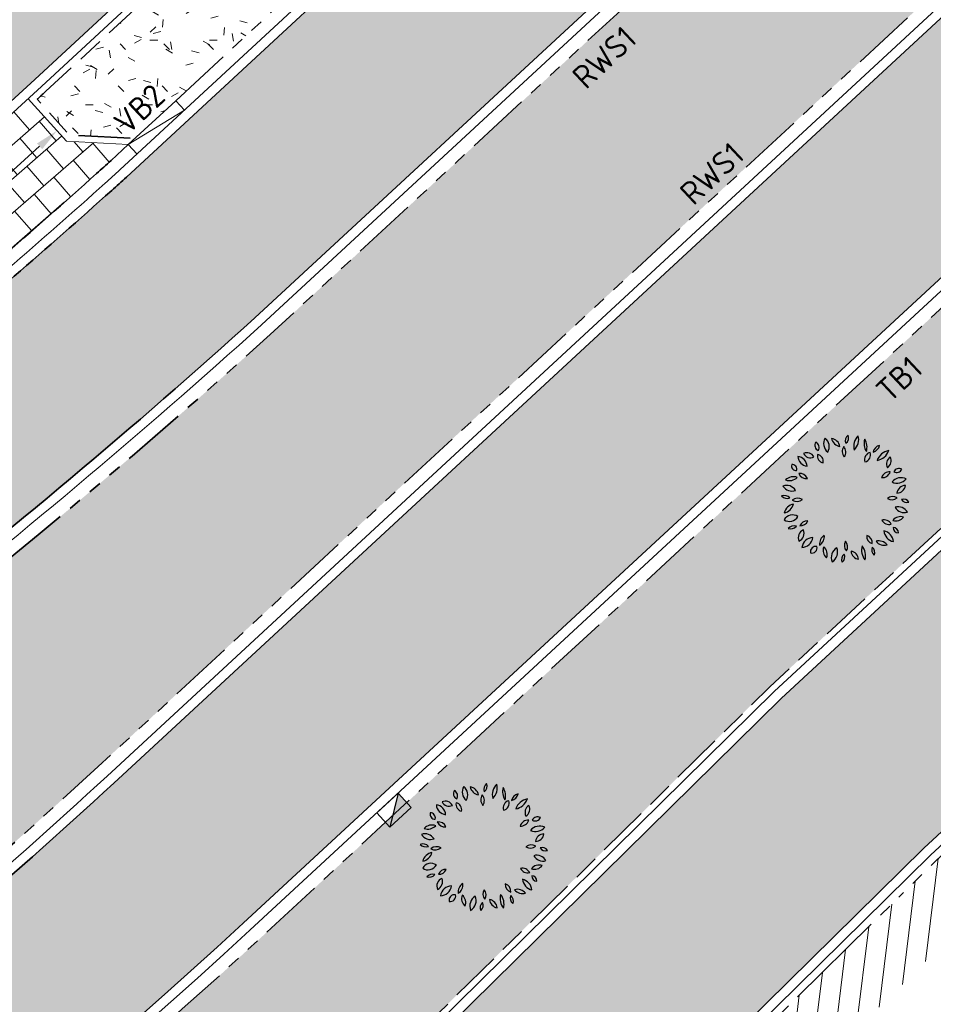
# Model space of a CAD drawing. Header units: metres. Extents: x 196651 to 397723, y 354703 to 710691.
# Tile 43 of 256: x 197608 to 197622, y 356002 to 356017. Entities that reach past the tile are written whole.
import ezdxf
from ezdxf.enums import TextEntityAlignment as Align

# ---------------------------------------------------------------- set-up
doc = ezdxf.new("R2010")
doc.units = ezdxf.units.M
doc.header["$MEASUREMENT"] = 0
for name, pattern in [('VH-OPSLUITBAND_100X200', [16, 8, -2, 4, -2]), ('VH-RIJWIELPADBAND_410X225', [28, 16, -2, 2, -2, 0, -2, 2, -2]), ('VH-RWSBAND_110X220', [24, 10, -2, 2, -2, 2, -2, 2, -2]), ('VH-TROTTOIRBAND_180-200', [20, 10, -2, 2, -2, 2, -2])]:
    doc.linetypes.add(name, pattern=pattern)
doc.layers.add('N-WE-GR-BOOM', color=96, linetype='Continuous')
doc.layers.add('N-WE-RI-HWA_KOLK_TROTTOIR-S', color=150, linetype='Continuous')
for name, color, linetype, lineweight in [('N-WE-GR-GRAS_BERM-A', 86, 'Continuous', 5), ('N-WE-VH-GOOT_TEGEL-G', 170, 'Continuous', 35), ('N-WE-VH-KANTOPSLUITING_INRITBAND-G', 1, 'Continuous', 35), ('N-WE-VH-KANTOPSLUITING_OPSLUITBAND_100X200-G', 5, 'VH-OPSLUITBAND_100X200', 35), ('N-WE-VH-KANTOPSLUITING_RIJWIELPADBAND_410X250-G', 5, 'VH-RIJWIELPADBAND_410X225', 35), ('N-WE-VH-KANTOPSLUITING_TEKST-T', 7, 'VH-OPSLUITBAND_100X200', 35), ('N-WE-VH-KANTOPSLUITING_TROTTOIRBAND_180 200-G', 6, 'VH-TROTTOIRBAND_180-200', 35), ('N-WE-VH-KANTOPSLUITING_TROTTOIRBAND_RWS_110 220-G', 6, 'VH-RWSBAND_110X220', 35), ('N-WE-VH-KANTVERHARDING-G', 1, 'Continuous', 5), ('N-WE-VH-VERHARDING_ASFALT_DEKLAAG-G_ZWART', 252, 'Continuous', 5), ('N-WE-VH-VERHARDING_HERSTRATEN-A', 252, 'Continuous', 5), ('N-WE-VH-VERHARDING_TEGEL-200X200X50-A', 252, 'Continuous', 18), ('X-XX-AL-AANPIJLING-M', 7, 'Continuous', 18)]:
    doc.layers.add(name, color=color, linetype=linetype, lineweight=lineweight)
doc.layers.add('N-WE-VH-VERHARDING_ASFALT_DEKLAAG-G_ROOD', color=7, linetype='Continuous', lineweight=5, true_color=0xbf4040)
doc.styles.add('ATT', font='romans.shx')
doc.styles.add('NLCS-ISO', font='NLCS-ISO.ttf')
doc.styles.add('NLCS-ISO-M200-T18', font='NLCS-ISO.ttf')
doc.dimstyles.new('NLCS-M200-T18-PIJL', dxfattribs={"dimscale": 0.2, "dimtxt": 1.799999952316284, "dimasz": 1.8, "dimexe": 2, "dimexo": 2, "dimgap": 0.7, "dimtad": 1, "dimzin": 0, "dimdsep": 46, "dimtxsty": 'NLCS-ISO-M200-T18', "dimcen": 0, "dimdle": 2, "dimse1": 1, "dimse2": 1, "dimclrd": 256, "dimclre": 256, "dimclrt": 256, "dimadec": 1, "dimazin": 0, "dimtfac": 1, "dimtofl": 0, "dimtmove": 1, "dimatfit": 0, "dimfxl": 2, "dimfxlon": 1, "dimtfillclr": 254, "dimtolj": 1, "dimtzin": 0, "dimlwd": 18, "dimlwe": 18, "dimarcsym": 0})
pattern_1 = [(0, (0, 0), (1, 1), [0.12, -0.8]), (45, (0.4, 0.2), (-0.1131370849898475, 1.866761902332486), [0.12, -0.8]), (29.99999999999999, (0.08, 0.12), (0.2274613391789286, 1.286025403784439), [0.12, -0.8]), (15, (0.32, 0.48), (0.3856270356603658, 0.7244941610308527), [0.12, -0.8]), (135, (0.16, 2), (-0.02828427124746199, -0.6505382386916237), [0.12, -0.8]), (150, (1.2, 0.4), (0.2156921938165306, -0.5864101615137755), [0.12, -0.8]), (165, (0.24, 0.04), (0.1434520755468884, -0.7010146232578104), [0.12, -0.8]), (85, (0.4, 0.4), (-0.872677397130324, 1.040016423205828), [0.12, -0.8]), (99.99999999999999, (0, 0), (-1.112117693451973, 0.7787131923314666), [0.12, -0.7999999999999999])]

# ---------------------------------------------------------------- blocks, each defined once
blk = doc.blocks.new('TEKST TB')
at = {"style": 'NLCS-ISO'}
blk.add_attdef('TEKST_TROTTOIRBANDEN', text='', height=0.36, rotation=0.340705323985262, dxfattribs=at).set_placement((0, 0), align=Align.BOTTOM_CENTER)
blk = doc.blocks.new('*D349')
at = {"layer": 'Defpoints', "color": 0, "ltscale": 0.2, "transparency": 16777216}
for p in [(197608.1216098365, 356015.5986587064), (197608.2222920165, 356015.4865528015), (197605.246708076, 356012.8141844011)]:
    blk.add_point(p, dxfattribs=at)
at = {"layer": 'X-XX-AL-AANPIJLING-M', "linetype": 'Continuous', "lineweight": 18, "ltscale": 0.2, "transparency": 16777216}
blk.add_line((197605.4138648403, 356013.1668361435), (197607.8537708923, 356015.3581128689), dxfattribs=at)
at = {"layer": 'X-XX-AL-AANPIJLING-M', "ltscale": 0.2, "transparency": 16777216}
for points in [[(197607.8136799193, 356015.402752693), (197607.8938618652, 356015.3134730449), (197608.1216098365, 356015.5986587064)], [(197605.3737738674, 356013.2114759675), (197605.4539558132, 356013.1221963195), (197605.1460258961, 356012.926290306)]]:
    blk.add_solid(points, dxfattribs=at)
at = {"layer": 'X-XX-AL-AANPIJLING-M', "ltscale": 0.2, "transparency": 16777216, "insert": (197606.4199993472, 356014.5005535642), "char_height": 0.3599999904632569, "attachment_point": 5, "rotation": 41.92697320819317, "style": 'NLCS-ISO-M200-T18'}
blk.add_mtext('\\A1;4.00', dxfattribs=at)
blk = doc.blocks.new('N-SRI-HWA-KOLK_TROTTOIR-SO')
blk.add_hatch(color=256).paths.add_polyline_path([(1.125000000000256, 0.7499999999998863), (-1.124999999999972, 0.7499999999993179), (-1.124999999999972, -0.7499999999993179)])
blk.add_line((-1.124999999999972, -0.7499999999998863), (1.124999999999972, 0.7499999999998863))
at = {"flags": 128}
blk.add_lwpolyline([(-1.124999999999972, -0.7499999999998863), (1.124999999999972, -0.7499999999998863), (1.124999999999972, 0.7499999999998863), (-1.124999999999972, 0.7499999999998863)], close=True, dxfattribs=at)
blk = doc.blocks.new('12PPLT06')
at = {"color": 0, "linetype": 'ByBlock'}
for centre, radius, start, end in [((-0.0861073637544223, 0.4282650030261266), 0.08348141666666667, 149.473723, 231.758585), ((-0.209690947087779, 0.4051008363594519), 0.08348141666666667, 329.473723, 51.758585), ((-0.02870544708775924, 0.4858358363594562), 0.08172058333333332, 192.305955, 259.684897), ((-0.1231813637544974, 0.388018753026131), 0.08172058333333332, 12.305955, 79.68489699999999), ((0.05000580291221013, 0.4504235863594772), 0.05243733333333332, 125.409332, 202.710088), ((-0.02874894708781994, 0.4729173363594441), 0.05243733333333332, 305.409332, 22.710088), ((0.1770898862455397, 0.4065607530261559), 0.1137750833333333, 133.811686, 194.307734), ((-0.01192153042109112, 0.4605457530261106), 0.1137750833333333, 313.811686, 14.307734), ((0.2574144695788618, 0.4291249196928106), 0.1143496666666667, 163.464229, 212.790564), ((0.05166538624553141, 0.3997421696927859), 0.1143496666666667, 343.464229, 32.790564), ((-0.1922265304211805, 0.4144898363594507), 0.04510308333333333, 146.815069, 244.019343), ((-0.2497319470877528, 0.3986316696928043), 0.04510308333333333, 326.815069, 64.019343), ((0.04061563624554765, 0.3678615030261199), 0.06638033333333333, 145.524785, 220.832734), ((-0.06433119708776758, 0.3620330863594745), 0.06638033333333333, 325.524785, 40.83273399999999), ((0.2788443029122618, 0.3492606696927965), 0.0671975, 104.100357, 168.465016), ((0.1966333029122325, 0.4278707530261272), 0.0671975, 284.100357, 348.465016), ((-0.2877341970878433, 0.3336924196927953), 0.081791, 183.318929, 263.190365), ((-0.3790860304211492, 0.2477432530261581), 0.081791, 3.318929, 83.19036499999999), ((-0.2982741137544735, 0.2994408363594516), 0.05821033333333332, 25.453651, 116.685197), ((-0.2718556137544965, 0.3764686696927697), 0.05821033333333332, 205.453651, 296.6851970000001), ((-0.1618326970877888, 0.3338885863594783), 0.05570899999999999, 168.806602, 257.639098), ((-0.2284075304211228, 0.2902852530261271), 0.05570899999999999, 348.806602, 77.639098), ((0.2042821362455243, 0.3047935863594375), 0.05733175, 103.891386, 198.903947), ((0.1362783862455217, 0.3418740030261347), 0.05733175, 283.891386, 18.903947), ((0.3554936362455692, 0.2580414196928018), 0.1178019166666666, 100.300505, 160.447649), ((0.2234203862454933, 0.4133692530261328), 0.1178019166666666, 280.300505, 340.447649), ((0.3801633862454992, 0.2704886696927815), 0.06404974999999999, 122.581735, 207.179988), ((0.2886953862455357, 0.2952014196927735), 0.06404974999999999, 302.581735, 27.17998800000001), ((-0.3812560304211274, 0.2554981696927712), 0.03687258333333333, 163.493346, 274.469734), ((-0.4137354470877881, 0.2292142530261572), 0.03687258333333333, 343.493346, 94.469734), ((0.4133008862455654, 0.1913606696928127), 0.04460749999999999, 59.98145400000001, 155.66759), ((0.3949721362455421, 0.248364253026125), 0.04460749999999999, 239.981454, 335.66759), ((-0.4032495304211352, 0.08753425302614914), 0.08471958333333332, 69.720138, 135.64891), ((-0.4344656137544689, 0.226225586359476), 0.08471958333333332, 249.720138, 315.64891), ((-0.3534903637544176, 0.1337669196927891), 0.06314383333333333, 22.572306, 98.33354299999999), ((-0.3043353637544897, 0.2204817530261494), 0.06314383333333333, 202.572306, 278.3335430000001), ((0.3410773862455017, 0.143559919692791), 0.06633966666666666, 86.02821899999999, 161.369762), ((0.2828089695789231, 0.230933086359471), 0.06633966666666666, 266.028219, 341.369762), ((0.3983755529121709, 0.2140967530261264), 0.09187275, 244.7352629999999, 320.578115), ((0.4301350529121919, 0.07267058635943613), 0.09187275, 64.735263, 140.578115), ((-0.415484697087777, 0.1406452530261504), 0.07996766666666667, 210.948236, 290.578394), ((-0.4559597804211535, 0.02465575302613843), 0.07996766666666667, 30.948236, 110.578394), ((0.4628914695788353, 0.03809850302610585), 0.06592175, 90.25287399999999, 173.522083), ((0.3970997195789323, 0.1114569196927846), 0.06592175, 270.252874, 353.5220830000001), ((-0.450188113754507, 0.06701016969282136), 0.06300191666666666, 224.25765, 288.592661), ((-0.4752231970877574, -0.03667174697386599), 0.06300191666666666, 44.25764999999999, 108.592661), ((-0.3678316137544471, -0.06481383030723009), 0.06992266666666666, 60.509485, 129.29199), ((0.3567975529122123, 0.05846016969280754), 0.06502333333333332, 238.874764, 311.213524), ((0.3660280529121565, -0.0461168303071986), 0.06502333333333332, 58.874764, 131.213524), ((-0.3856936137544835, -0.1306236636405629), 0.09234183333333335, 100.876159, 165.447913), ((-0.4924966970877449, -0.01673874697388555), 0.09234183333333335, 280.876159, 345.447913), ((-0.3776902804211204, 0.05016466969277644), 0.06992266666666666, 240.509485, 309.29199), ((0.454932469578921, -0.02499216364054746), 0.08137058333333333, 209.195197, 286.718901), ((0.4073073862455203, -0.1426145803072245), 0.08137058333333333, 29.195197, 106.718901), ((0.4502331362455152, -0.04529299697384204), 0.04464991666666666, 28.19813599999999, 112.191787), ((0.4727193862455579, 0.01714758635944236), 0.04464991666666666, 208.198136, 292.191787), ((-0.4332910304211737, -0.1017925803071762), 0.07279833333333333, 234.974463, 331.379225), ((-0.411169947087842, -0.1962779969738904), 0.07279833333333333, 54.97446299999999, 151.379225), ((0.4250529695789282, -0.2125242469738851), 0.07530733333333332, 71.371166, 141.75354), ((0.3899658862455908, -0.09454383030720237), 0.07530733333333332, 251.371166, 321.75354), ((-0.3988381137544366, -0.2663327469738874), 0.05835274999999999, 71.81924599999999, 140.08176), ((-0.425385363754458, -0.1734484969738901), 0.05835274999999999, 251.819246, 320.08176), ((-0.2960180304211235, -0.2328259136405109), 0.06249758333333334, 87.172434, 157.236469), ((-0.3505646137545, -0.1462222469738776), 0.06249758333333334, 267.172434, 337.236469), ((0.2959620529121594, -0.2261938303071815), 0.06442966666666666, 28.807165, 103.91988), ((0.336918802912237, -0.1326099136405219), 0.06442966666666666, 208.807165, 283.91988), ((0.410380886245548, -0.2204391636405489), 0.04222583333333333, 179.255722, 267.628659), ((0.3664114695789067, -0.2620803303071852), 0.04222583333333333, 359.255722, 87.628659), ((-0.300776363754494, -0.2997434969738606), 0.06498733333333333, 113.475292, 203.45596), ((-0.3862814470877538, -0.2660029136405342), 0.06498733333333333, 293.475292, 23.45596), ((-0.3404386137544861, -0.286296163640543), 0.08883749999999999, 271.632764, 352.026789), ((-0.2499286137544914, -0.3874203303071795), 0.08883749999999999, 91.63276400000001, 172.026789), ((-0.1213639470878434, -0.3477423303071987), 0.07992766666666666, 122.887314, 186.725334), ((-0.244141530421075, -0.289984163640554), 0.07992766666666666, 302.887314, 6.725333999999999), ((0.2217668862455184, -0.2893535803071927), 0.05859191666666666, 173.649981, 254.6514450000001), ((0.1480257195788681, -0.3393753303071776), 0.05859191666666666, 353.649981, 74.65144500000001), ((0.3923588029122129, -0.2358448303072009), 0.0967875, 186.548686, 256.891132), ((0.2742512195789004, -0.3411484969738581), 0.0967875, 6.548686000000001, 76.891132), ((-0.2305322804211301, -0.4082693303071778), 0.04104691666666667, 76.54190600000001, 193.477426), ((-0.2608957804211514, -0.3779159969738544), 0.04104691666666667, 256.541906, 13.477426), ((-0.09836994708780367, -0.3976454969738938), 0.07587533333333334, 159.116987, 230.360624), ((-0.2176659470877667, -0.4290285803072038), 0.07587533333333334, 339.116987, 50.360624), ((-0.01992978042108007, -0.4540436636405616), 0.09055483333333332, 122.116989, 201.727527), ((-0.152194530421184, -0.4108697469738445), 0.09055483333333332, 302.116989, 21.727527), ((0.05309013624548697, -0.3604013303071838), 0.06279416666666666, 148.787661, 221.5977109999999), ((-0.04757369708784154, -0.3695494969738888), 0.06279416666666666, 328.787661, 41.597711), ((0.2468061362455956, -0.3953419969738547), 0.1233375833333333, 165.20711, 218.321749), ((0.0307931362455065, -0.4403295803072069), 0.1233375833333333, 345.20711, 38.321749), ((0.2555320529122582, -0.3939920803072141), 0.05361883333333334, 156.775419, 231.2879720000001), ((0.1727245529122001, -0.4146869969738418), 0.05361883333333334, 336.775419, 51.287972), ((0.2983952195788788, -0.2774710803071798), 0.08059875, 218.696214, 286.241545), ((0.2580326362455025, -0.405242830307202), 0.08059875, 38.69621400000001, 106.241545), ((0.0214697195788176, -0.4669088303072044), 0.05212266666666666, 129.747505, 206.070901), ((-0.05867703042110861, -0.4497403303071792), 0.05212266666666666, 309.747505, 26.070901), ((0.1123076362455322, -0.397803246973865), 0.07050225, 185.31956, 260.418968), ((0.03037446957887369, -0.4738584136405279), 0.07050225, 5.31956, 80.41896799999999)]:
    blk.add_arc(centre, radius, start, end, dxfattribs=at)
at = {"color": 0, "linetype": 'ByBlock', "style": 'ATT'}
for tag, p, flags in [('ITEM', (-0.9110891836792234, -3.045691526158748), 3), ('ROOM_NUMBER', (-0.9110891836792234, -4.379024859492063), 1)]:
    blk.add_attdef(tag, p, '', height=1, dxfattribs=dict(at, flags=flags))
blk = doc.blocks.new('*D1796')
at = {"layer": 'Defpoints', "color": 0, "transparency": 16777216}
for p in [(197656.5246603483, 356038.2042141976), (197542.917928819, 355978.7313126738)]:
    blk.add_point(p, dxfattribs=at)
at = {"layer": 'X-XX-AL-AANPIJLING-M', "linetype": 'Continuous', "lineweight": 18, "transparency": 16777216}
blk.add_line((197654.299166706, 356037.0391726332), (197656.2057201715, 356038.0372496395), dxfattribs=at)
at = {"layer": 'X-XX-AL-AANPIJLING-M', "transparency": 16777216}
blk.add_solid([(197656.1778927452, 356038.0904063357), (197656.2335475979, 356037.9840929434), (197656.5246603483, 356038.2042141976)], dxfattribs=at)
at = {"layer": 'X-XX-AL-AANPIJLING-M', "transparency": 16777216, "insert": (197654.9445604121, 356037.7382312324), "char_height": 0.3599999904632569, "attachment_point": 5, "rotation": 27.631969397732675, "style": 'NLCS-ISO-M200-T18'}
blk.add_mtext('\\A1;R128.23', dxfattribs=at)

msp = doc.modelspace()

# ---------------------------------------------------------------- hatches: boundary and pattern name
at = {"layer": 'N-WE-GR-GRAS_BERM-A'}
h = msp.add_hatch(dxfattribs=at)
h.set_pattern_fill('AGR-GRAS_01', color=256, scale=0.04, pattern_type=2)
h.set_pattern_definition(pattern_1)
h.paths.add_polyline_path([(197647.0319110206, 356040.0858723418), (197647.9349771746, 356040.8019181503), (197650.1618548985, 356042.6323622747), (197648.2712695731, 356045.0248008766), (197646.0148327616, 356043.2356604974), (197645.1058831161, 356042.5149496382, 0.001353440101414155), (197644.480253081, 356042.0161202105, 0.01770595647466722), (197628.4508864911, 356028.2043309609), (197611.420804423, 356012.4460313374, -0.03639260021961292), (197599.4607673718, 356003.1184633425, 0.2586197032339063), (197596.8885766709, 355998.1173314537, 0.5849516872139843), (197598.124892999, 355997.4719245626, 0.04232319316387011), (197608.7614198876, 356005.7617080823), (197630.5563107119, 356025.9289872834, -0.01770595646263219), (197646.4194031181, 356039.5975054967, -0.001353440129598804)])
h = msp.add_hatch(dxfattribs=at)
h.set_pattern_fill('AGR-GRAS_01', color=256, scale=0.04, pattern_type=2)
h.set_pattern_definition(pattern_1)
edge = h.paths.add_edge_path()
edge.add_line((197600.9564190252, 355990.527303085), (197601.4449200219, 355989.7198159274))
edge.add_arc((197594.3615779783, 355999.2820471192), 11.8999999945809, 306.529659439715, 314.5675325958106)
edge.add_line((197602.7123965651, 355990.8042037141), (197619.1501621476, 356006.9956797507))
edge.add_line((197619.1501621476, 356006.9956797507), (197637.1536797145, 356023.6547200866))
edge.add_arc((197837.3937165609, 355803.4963955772), 297.6000003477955, 130.0420228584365, 132.2873799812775, ccw=False)
edge.add_arc((197653.7316160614, 356022.210490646), 11.99999998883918, 120.79129305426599, 130.5330961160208, ccw=False)
edge.add_line((197647.5886681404, 356032.5189430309), (197653.5633738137, 356036.0793519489))
edge.add_line((197653.5633738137, 356036.0793519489), (197653.4609913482, 356036.2511594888))
edge.add_line((197653.4609913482, 356036.2511594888), (197654.6636441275, 356036.967836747))
edge.add_line((197654.6636441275, 356036.967836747), (197652.4414668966, 356039.7798878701))
edge.add_line((197652.4414668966, 356039.7798878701), (197650.2054549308, 356037.9421725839))
edge.add_line((197650.2054549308, 356037.9421725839), (197649.3017788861, 356037.2256431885))
edge.add_arc((197736.9360529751, 355926.70262091), 141.0500069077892, 128.4110802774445, 128.7212656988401)
edge.add_arc((197831.4226988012, 355808.8536745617), 292.0999999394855, 128.7212657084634, 132.7787480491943)
edge.add_line((197633.0374032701, 356023.2497670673), (197611.2425124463, 356003.0824878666))
edge.add_arc((197554.5965147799, 356064.2975880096), 83.4029827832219, 304.6657377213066, 312.7799353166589, ccw=False)
edge.add_line((197602.0351128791, 355995.6999426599), (197602.0918188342, 355995.6175654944))
edge.add_line((197602.0918188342, 355995.6175654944), (197601.7980567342, 355995.4153485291))
edge.add_line((197601.7980567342, 355995.4153485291), (197602.3388252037, 355994.6326422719))
edge.add_line((197602.3388252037, 355994.6326422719), (197602.2969025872, 355994.5169116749))
edge.add_line((197602.2969025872, 355994.5169116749), (197602.480488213, 355994.2489927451))
edge.add_line((197602.480488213, 355994.2489927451), (197600.9564190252, 355990.527303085))
h = msp.add_hatch(dxfattribs=at)
h.set_pattern_fill('AGR-GRAS_01', color=256, scale=0.04, pattern_type=2)
h.set_pattern_definition(pattern_1)
h.paths.add_polyline_path([(197618.6200709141, 356024.0783887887), (197619.2502520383, 356024.6615088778), (197619.2901124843, 356025.6891685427), (197618.7845601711, 356026.2355217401), (197607.9500357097, 356016.2101042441, -0.000572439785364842), (197607.8171146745, 356016.0873624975), (197608.3140972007, 356015.5339907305), (197609.3273072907, 356015.4795956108), (197609.9589977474, 356016.0641123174)])
at = {"layer": 'N-WE-VH-VERHARDING_ASFALT_DEKLAAG-G_ROOD'}
h = msp.add_hatch(color=256, dxfattribs=at)
edge = h.paths.add_edge_path()
edge.add_arc((197831.420573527, 355808.8538610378), 304.2200000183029, 130.3562623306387, 132.7787480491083)
edge.add_line((197624.8037483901, 356032.1458133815), (197607.7802213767, 356016.3935792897))
edge.add_arc((197554.2789387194, 356074.1989401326), 78.76450335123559, 302.2666274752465, 312.78555256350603, ccw=False)
edge.add_line((197596.3281507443, 356007.5978083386), (197595.1872121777, 356009.1837028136))
edge.add_arc((197554.2789443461, 356074.1989282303), 76.8144902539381, 302.1785371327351, 312.7787480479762)
edge.add_line((197606.4489729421, 356017.8184881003), (197623.4793684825, 356033.5770778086))
edge.add_arc((197831.4205735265, 355808.8538610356), 306.1700000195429, 130.3717002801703, 132.7787480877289, ccw=False)
edge.add_line((197633.1008908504, 356042.1120278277), (197634.4264476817, 356040.6794911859))
h = msp.add_hatch(color=256, dxfattribs=at)
edge = h.paths.add_edge_path()
edge.add_line((197649.3035744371, 356029.6411667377), (197657.0548792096, 356034.2602753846))
edge.add_line((197657.0548792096, 356034.2602753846), (197655.043448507, 356036.7867347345))
edge.add_line((197655.043448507, 356036.7867347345), (197647.6654549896, 356032.390087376))
edge.add_arc((197653.731616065, 356022.2104906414), 11.84999999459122, 120.7912930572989, 130.5330961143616)
edge.add_arc((197839.2744055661, 355805.2217272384), 297.3500003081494, 130.5330961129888, 132.7787480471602)
edge.add_line((197637.3234719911, 356023.4712246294), (197619.3228190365, 356006.8148349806))
edge.add_line((197619.3228190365, 356006.8148349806), (197606.1975950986, 355993.8862682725))
edge.add_line((197606.1975950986, 355993.8862682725), (197608.1508125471, 355991.3185120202))
edge.add_line((197608.1508125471, 355991.3185120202), (197621.5311589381, 356004.4983786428))
edge.add_line((197621.5311589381, 356004.4983786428), (197639.4961683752, 356021.1218861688))
edge.add_arc((197839.2744055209, 355805.2217272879), 294.1500002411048, 130.5330961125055, 132.7789191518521, ccw=False)
edge.add_arc((197653.731616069, 356022.2104906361), 8.650000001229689, 120.79129305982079, 130.5330961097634, ccw=False)
at = {"layer": 'N-WE-VH-VERHARDING_ASFALT_DEKLAAG-G_ZWART'}
h = msp.add_hatch(color=256, dxfattribs=at)
edge = h.paths.add_edge_path()
edge.add_line((197646.229993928, 356047.6158668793), (197643.057720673, 356045.1005550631))
edge.add_arc((197736.936049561, 355926.7026251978), 151.1000014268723, 128.4110802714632, 128.7212656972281)
edge.add_arc((197831.4226988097, 355808.8536745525), 302.1499999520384, 128.7212657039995, 132.7787480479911)
edge.add_line((197626.2117537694, 356030.6262844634), (197609.1957308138, 356014.8809940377))
edge.add_arc((197541.4517716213, 356089.8330717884), 101.0299854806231, 311.93443325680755, 312.1082305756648, ccw=False)
edge.add_arc((197541.4517818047, 356089.8330605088), 101.0299702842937, 303.7588192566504, 311.9344332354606, ccw=False)
edge.add_line((197597.5939554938, 356005.8383509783), (197599.3169656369, 356003.4433821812))
edge.add_arc((197541.4496564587, 356089.8332470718), 103.9799703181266, 303.8157219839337, 312.1178106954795)
edge.add_line((197611.1845757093, 356012.7042948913), (197628.2131773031, 356028.4612246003))
edge.add_arc((197831.420573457, 355808.8538611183), 299.1999999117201, 128.7212657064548, 132.7787480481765, ccw=False)
edge.add_arc((197736.93392018, 355926.7028168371), 148.1499949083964, 128.4110802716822, 128.7212657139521, ccw=False)
edge.add_line((197644.8884283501, 356042.7892002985), (197648.1124034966, 356045.3455068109))
edge.add_line((197648.1124034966, 356045.3455068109), (197646.229993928, 356047.6158668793))
h = msp.add_hatch(color=256, dxfattribs=at)
edge = h.paths.add_edge_path()
edge.add_line((197651.146197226, 356039.1683824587), (197649.3127988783, 356041.4813932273))
edge.add_line((197649.3127988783, 356041.4813932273), (197648.1548453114, 356040.5295810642))
edge.add_line((197648.1548453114, 356040.5295810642), (197647.2493657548, 356039.8116216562))
edge.add_arc((197736.9339161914, 355926.702821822), 144.349988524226, 128.4110802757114, 128.7212657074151)
edge.add_arc((197831.4205735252, 355808.8538610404), 295.4000000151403, 128.7212657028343, 132.7787480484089)
edge.add_line((197630.7940198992, 356025.6720936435), (197608.9991290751, 356005.5048144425))
edge.add_arc((197554.5637252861, 356064.3334581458), 80.15000003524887, 306.28204235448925, 312.7787480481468, ccw=False)
edge.add_line((197601.9933338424, 355999.7234377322), (197603.7187317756, 355997.3287622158))
edge.add_arc((197554.5658506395, 356064.3332715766), 83.0999999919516, 306.2628676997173, 312.778748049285)
edge.add_line((197611.0048032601, 356003.3393815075), (197632.799694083, 356023.5066607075))
edge.add_arc((197831.4226988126, 355808.8536745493), 292.4499999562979, 128.7212657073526, 132.778748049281, ccw=False)
edge.add_arc((197736.9360447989, 355926.7026311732), 141.399993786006, 128.4110802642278, 128.7212657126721, ccw=False)
edge.add_line((197649.0843241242, 356037.4998938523), (197649.9855954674, 356038.2145165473))
edge.add_line((197649.9855954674, 356038.2145165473), (197651.146197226, 356039.1683824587))
at = {"layer": 'N-WE-VH-VERHARDING_HERSTRATEN-A', "lineweight": 9}
h = msp.add_hatch(dxfattribs=at)
h.set_pattern_fill('ANSI31', color=256, scale=2.5, angle=38)
h.set_pattern_definition([(83.00000000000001, (198071.144982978, 356148.7823458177), (-0.3101706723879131, 0.03808416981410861), [])])
h.paths.add_polyline_path([(197646.803415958, 356027.3036327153), (197647.4829472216, 356026.5692594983, 0.00816197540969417), (197640.359604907, 356020.190554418), (197622.4112579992, 356003.5826442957), (197608.8365147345, 355990.2112934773), (197608.245502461, 355991.0327952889), (197621.7206312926, 356004.3060242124), (197639.6807042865, 356020.9247846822, -0.008134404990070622)])
at = {"layer": 'N-WE-VH-VERHARDING_TEGEL-200X200X50-A'}
h = msp.add_hatch(dxfattribs=at)
h.set_pattern_fill('AVH-TEGEL_200X200_HALFST', color=256, scale=2, angle=131, pattern_type=2)
h.set_pattern_definition([(131, (197607.0141654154, 356013.9614037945), (-0.4133655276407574, 0.1706720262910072), [0.4, -0.4]), (221, (197607.0141654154, 356013.9614037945), (0.262423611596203, -0.3018838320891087), [])])
edge = h.paths.add_edge_path()
edge.add_arc((197554.2790035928, 356074.1988300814), 78.91437797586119, 309.7036165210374, 312.5826903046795)
edge.add_line((197607.6766980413, 356016.0940516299), (197608.2673745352, 356015.4363550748))
edge.add_line((197608.2673745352, 356015.4363550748), (197609.2250159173, 356015.3849432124))
edge.add_arc((197544.5639465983, 356086.1274566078), 95.84131200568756, 309.21523791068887, 312.42837625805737, ccw=False)
edge.add_line((197605.1582147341, 356011.8718726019), (197605.246708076, 356012.8141844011))
edge.add_line((197605.246708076, 356012.8141844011), (197604.6908009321, 356013.4853246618))

# ---------------------------------------------------------------- linework, layer by layer
at = {"layer": 'N-WE-VH-GOOT_TEGEL-G', "flags": 128}
for points in [[(197866.1533364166, 356128.2646931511, 0.3269534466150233), (197857.8188387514, 356133.0875539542), (197856.1657519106, 356132.9093047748, 0.06128720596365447), (197825.0365349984, 356125.6260440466, 0.01212265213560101), (197818.5935215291, 356123.0787361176), (197814.9221508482, 356121.4736490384), (197802.4610331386, 356115.9584449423), (197789.9629197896, 356107.1472932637), (197768.0015965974, 356097.4273642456), (197745.0209239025, 356090.535851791), (197713.0206198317, 356076.3727396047, 0.0597998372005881), (197653.0758249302, 356040.7542891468), (197649.9855954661, 356038.214516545), (197649.0843240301, 356037.4998937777, 0.001353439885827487), (197648.4857849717, 356037.0226646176, 0.01770595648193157), (197632.799694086, 356023.5066607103), (197611.0048032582, 356003.3393815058, -0.211706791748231), (197547.2728054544, 355981.5539173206, -0.211706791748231)], [(197552.0905729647, 355993.1120416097, 0.04441024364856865), (197570.6115782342, 355994.2014999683, 0.07222075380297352), (197586.7484237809, 355999.3655605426, 0.01799439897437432), (197590.4916093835, 356001.3616226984, 0.01591368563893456), (197593.6749732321, 356003.347262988, 0.03725170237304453), (197605.9302696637, 356012.0540177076, 0.009930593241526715), (197608.9680647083, 356014.6758490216, 0.0007583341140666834), (197609.1957308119, 356014.8809940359), (197620.1012939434, 356024.9721451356), (197623.0324064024, 356027.6843662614), (197626.2117537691, 356030.6262844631, -0.01770595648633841), (197642.4181219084, 356044.5905880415, -0.001353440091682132), (197643.0577206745, 356045.1005550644), (197645.1458928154, 356046.7562775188), (197648.053396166, 356049.0616519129, -0.006274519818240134), (197651.0541711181, 356051.3802520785, -0.002920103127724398), (197652.4703531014, 356052.4334775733, -0.03999413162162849), (197693.533524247, 356077.8176833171)], [(197544.9629348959, 355997.7781856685, -0.1221106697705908), (197545.5158321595, 355997.80305923, 0.008640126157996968), (197547.844345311, 355997.377461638, 0.1214245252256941), (197580.529359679, 355999.9374939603, 0.1020953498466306), (197607.7802216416, 356016.3935795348), (197624.8037483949, 356032.145813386, -0.02028559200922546), (197643.579465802, 356048.1560270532, 0.008291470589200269), (197643.8909640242, 356048.4089977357), (197644.6867733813, 356049.1282093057), (197645.5078978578, 356050.0174760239, -0.01915570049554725), (197645.9351192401, 356050.4459916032, -0.437798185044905), (197647.6201098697, 356050.3164690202), (197648.3039604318, 356049.451091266)], [(197601.4784913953, 355989.4346087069, 0.03802829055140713), (197602.8878339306, 355990.6260977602), (197619.3228190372, 356006.8148349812), (197637.3234719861, 356023.4712246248, -0.009798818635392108), (197646.03045301, 356031.2168543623, -0.04253225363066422), (197647.6654549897, 356032.3900873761), (197656.1385396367, 356037.4393145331, 0.4532405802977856), (197656.4520950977, 356039.1402552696), (197654.4765793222, 356041.6399745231)], [(197665.6749890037, 356039.5311532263, 0.0005673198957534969), (197665.1519445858, 356039.1544317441, -0.02198136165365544), (197664.0245635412, 356038.4136057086), (197649.3035744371, 356029.6411667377, 0.04253225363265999), (197648.1100919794, 356028.7847561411, 0.009798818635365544), (197639.4968131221, 356021.1224827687), (197621.5311589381, 356004.4983786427), (197605.1334322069, 355988.3463415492, -0.05803662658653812), (197602.3319429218, 355986.1635189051, -0.004429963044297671), (197600.8982752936, 355985.3097688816)]]:
    msp.add_lwpolyline(points, format="xyb", dxfattribs=at)
msp.add_lwpolyline([(197645.7973779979, 356043.5099111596), (197649.8841038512, 356046.7502971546, -0.007080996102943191), (197653.2085562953, 356049.3104398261, -0.2108614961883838), (197658.0188660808, 356050.5456727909, -0.6667460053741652), (197658.503738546, 356048.4786055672, 0.007659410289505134), (197651.2446395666, 356043.0693234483), (197648.1548453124, 356040.5295810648), (197647.249365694, 356039.8116216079, 0.001353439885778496), (197646.6383394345, 356039.3244361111, 0.01770595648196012), (197630.7940199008, 356025.6720936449), (197608.9991290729, 356005.5048144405, -0.04232319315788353), (197598.3159507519, 355997.1786722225, -0.5849516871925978), (197596.5387460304, 355998.1064446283, -0.2586197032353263), (197599.2661551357, 356003.4093689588, 0.03638775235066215), (197611.1845757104, 356012.7042948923), (197628.2131773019, 356028.4612245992, -0.01770595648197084), (197644.2613167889, 356042.2891896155, -0.001353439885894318), (197644.8884282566, 356042.7892002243)], format="xyb", close=True, dxfattribs=at)
at = {"layer": 'N-WE-VH-KANTOPSLUITING_INRITBAND-G', "flags": 128}
msp.add_lwpolyline([(197605.1582147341, 356011.8718726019, 0.001764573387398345), (197605.7068956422, 356012.3234690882, 0.009930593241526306), (197608.7341667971, 356014.9362175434, 0.0007532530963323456), (197608.9595261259, 356015.1392798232), (197609.2250159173, 356015.3849432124)], format="xyb", dxfattribs=at)
at = {"layer": 'N-WE-VH-KANTOPSLUITING_OPSLUITBAND_100X200-G', "ltscale": 0.1, "flags": 128}
for points in [[(197653.5121825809, 356036.1652557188), (197647.5374769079, 356032.604846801, 0.04253225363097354), (197645.8679812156, 356031.4068620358, 0.009798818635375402), (197637.1536797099, 356023.6547200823), (197619.1501621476, 356006.9956797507), (197602.7123965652, 355990.8042037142, -0.03508622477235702), (197601.4449200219, 355989.7198159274), (197600.956426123, 355990.5272913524), (197602.480488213, 355994.2489927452), (197601.9158479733, 355995.0730104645)], [(197619.2502520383, 356024.6615088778), (197619.2901124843, 356025.6891685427), (197618.7845601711, 356026.2355217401), (197607.9500357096, 356016.2101042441, -0.0005724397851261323), (197607.8171146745, 356016.0873624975), (197608.3140972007, 356015.5339907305), (197609.3273072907, 356015.4795956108)]]:
    msp.add_lwpolyline(points, format="xyb", dxfattribs=at)
at = {"layer": 'N-WE-VH-KANTOPSLUITING_RIJWIELPADBAND_410X250-G', "ltscale": 0.1, "flags": 128}
msp.add_lwpolyline([(197655.956109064, 356033.2911980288), (197649.4417907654, 356029.4092265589, 0.04290517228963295), (197648.2856098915, 356028.5795892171, 0.009798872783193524), (197639.6801887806, 356020.9243076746), (197621.7206312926, 356004.3060242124), (197605.3229045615, 355988.153987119, -0.05122465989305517), (197602.8317565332, 355986.1580052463, -0.05122465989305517)], format="xyb", dxfattribs=at)
at = {"layer": 'N-WE-VH-KANTOPSLUITING_TROTTOIRBAND_180 200-G', "ltscale": 0.1, "flags": 128}
msp.add_lwpolyline([(197654.3200290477, 356036.7630718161), (197654.6636441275, 356036.967836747), (197653.0614784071, 356038.9952951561), (197652.4414668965, 356039.7798878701), (197650.2054549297, 356037.9421725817), (197649.3017787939, 356037.2256431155, 0.001353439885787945), (197648.704721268, 356036.7495952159, 0.01770595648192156), (197633.0374032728, 356023.2497670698), (197611.2425124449, 356003.0824878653, -0.03675786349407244), (197601.6621699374, 355995.4432199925)], format="xyb", dxfattribs=at)
msp.add_lwpolyline([(197609.9589977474, 356016.0641123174), (197618.6200709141, 356024.0783887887)], dxfattribs=at)
at = {"layer": 'N-WE-VH-KANTOPSLUITING_TROTTOIRBAND_RWS_110 220-G', "ltscale": 0.1, "flags": 128}
msp.add_lwpolyline([(197650.1618548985, 356042.6323622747), (197647.9349771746, 356040.8019181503), (197647.0319109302, 356040.0858722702, 0.001353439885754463), (197646.4194031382, 356039.5975055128, 0.01770595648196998), (197630.556310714, 356025.9289872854), (197608.7614198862, 356005.761708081, -0.04232319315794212), (197598.1248929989, 355997.4719245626, -0.5849516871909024), (197596.8885766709, 355998.1173314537, -0.258619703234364), (197599.4607673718, 356003.1184633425, 0.03639260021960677), (197611.420804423, 356012.4460313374), (197628.4508864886, 356028.2043309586, -0.01770595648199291), (197644.4802530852, 356042.0161202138, -0.001353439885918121), (197645.1058830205, 356042.5149495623), (197646.0148327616, 356043.2356604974), (197648.2712695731, 356045.0248008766)], format="xyb", close=True, dxfattribs=at)
at = {"layer": 'N-WE-VH-KANTVERHARDING-G', "flags": 128}
for points in [[(197745.0730259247, 356090.394876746), (197713.081328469, 356076.2355737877, 0.05979775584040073), (197653.1691920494, 356040.6368648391), (197650.0798209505, 356038.0977977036), (197649.1775189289, 356037.3823577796, 0.001353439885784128), (197648.5796148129, 356036.905634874, 0.01770595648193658), (197632.9015694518, 356023.3965634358), (197611.1066786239, 356003.2292842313, -0.2117067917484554), (197547.2596411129, 355981.4044961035, -0.2117067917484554)], [(197552.0950733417, 355993.2619740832, 0.04440700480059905), (197570.5881943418, 355994.3496722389, 0.07221498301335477), (197586.682651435, 355999.5003715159, 0.01799439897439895), (197590.4163133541, 356001.491355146, 0.01592844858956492), (197593.5944635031, 356003.4738736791, 0.03726032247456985), (197605.8345379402, 356012.1694968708, 0.009930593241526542), (197608.8678227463, 356014.7874355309, 0.0007561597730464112), (197609.0944999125, 356014.9916876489), (197619.9994185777, 356025.0822424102), (197622.9305310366, 356027.7944635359), (197626.1098784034, 356030.7363817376, -0.01770595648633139), (197642.3242920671, 356044.7076177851, -0.001353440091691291), (197642.9645257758, 356045.2180910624), (197645.0526979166, 356046.8738135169), (197647.9602012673, 356049.179187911, -0.006274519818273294), (197650.9639551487, 356051.5000897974, -0.002920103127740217), (197652.3815430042, 356052.5543608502, -0.03999420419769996), (197693.4651708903, 356077.9512042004)], [(197546.3857202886, 355993.616647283), (197547.2555542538, 355996.8654457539, -0.3857631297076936), (197547.8199292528, 355997.2294621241, 0.121430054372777), (197580.5779408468, 355999.7955710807, 0.1021001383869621), (197607.8821100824, 356016.2834943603), (197624.9056237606, 356032.0357161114, -0.02028559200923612), (197643.6720835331, 356048.0380357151, 0.00829147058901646), (197643.9874433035, 356048.2941423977)], [(197601.3996945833, 355989.5627408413, 0.03779483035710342), (197602.7825715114, 355990.7329613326), (197619.2192249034, 356006.9233418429), (197637.2215966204, 356023.5813218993, -0.00979881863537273), (197645.9329699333, 356031.3308589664, -0.04253225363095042), (197647.5886681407, 356032.518943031), (197656.0617527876, 356037.568170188, 0.4532405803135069), (197656.3344097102, 356039.0472490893), (197654.3588939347, 356041.5469683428)], [(197665.7504069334, 356039.4006365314, 0.0005541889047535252), (197665.2397481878, 356039.0328154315, -0.02198136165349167), (197664.1013503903, 356038.2847500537), (197649.3803612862, 356029.5123110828, 0.04253225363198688), (197648.2075750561, 356028.670751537, 0.00979881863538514), (197639.5986884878, 356021.0123854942), (197621.6364213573, 356004.3915150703)], [(197621.6364213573, 356004.3915150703), (197605.2386946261, 355988.2394779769, -0.05803662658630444), (197602.4098292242, 355986.0353248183, -0.004554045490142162), (197600.9332169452, 355985.1564988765, -0.004554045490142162)]]:
    msp.add_lwpolyline(points, format="xyb", dxfattribs=at)
msp.add_lwpolyline([(197645.8905728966, 356043.3923751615), (197649.97729875, 356046.6327611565, -0.00708417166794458), (197653.299890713, 356049.1914374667, -0.2109423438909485), (197657.9943352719, 356050.3976922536, -0.6667460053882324), (197658.4159635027, 356048.6002424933, 0.00766145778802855), (197651.1512606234, 356043.1867382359), (197648.0606161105, 356040.6462969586), (197647.1561707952, 356039.929157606, 0.001353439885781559), (197646.5445095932, 356039.4414658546, 0.01770595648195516), (197630.692144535, 356025.7821909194), (197608.8972537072, 356005.614911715, -0.04232319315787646), (197598.2340688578, 355997.3043517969, -0.5849516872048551), (197596.6886734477, 355998.1111104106, -0.2586197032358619), (197599.3495603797, 356003.2846951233, 0.0363898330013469), (197611.2858162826, 356012.5936102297), (197628.3150526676, 356028.3511273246, -0.01770595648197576), (197644.3551466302, 356042.172159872, -0.001353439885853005), (197644.9816231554, 356042.6716642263)], format="xyb", close=True, dxfattribs=at)
for points in [[(197607.6766979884, 356016.0940516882), (197608.2673745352, 356015.4363550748), (197609.2250159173, 356015.3849432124)], [(197609.2250159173, 356015.3849432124), (197609.9589977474, 356016.0641123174)], [(197609.9589977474, 356016.0641123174), (197610.0948315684, 356015.9173159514)], [(197610.0948315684, 356015.9173159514), (197609.2250159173, 356015.3849432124)], [(197609.2250159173, 356015.3849432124), (197609.3608497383, 356015.2381468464)]]:
    msp.add_lwpolyline(points, dxfattribs=at)

# ---------------------------------------------------------------- block references
at = {"layer": 'N-WE-GR-BOOM', "xscale": 2, "yscale": 2, "zscale": 2}
for p in [(197620.3214960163, 356009.9022263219), (197614.7297519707, 356004.5115178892)]:
    msp.add_blockref('12PPLT06', p, dxfattribs=at)
at = {"layer": 'N-WE-RI-HWA_KOLK_TROTTOIR-S', "xscale": 0.2000000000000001, "yscale": 0.2000000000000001, "zscale": 0.2000000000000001, "rotation": 222.7787480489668}
msp.add_blockref('N-SRI-HWA-KOLK_TROTTOIR-SO', (197613.3352734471, 356005.0870860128), dxfattribs=at)
at = {"layer": 'N-WE-VH-KANTOPSLUITING_TEKST-T'}
for p, rotation, values in [((197616.7850942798, 356016.5239022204), 42.77874804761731, {'TEKST_TROTTOIRBANDEN': 'RWS1'}), ((197609.5920068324, 356015.7245277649), 42.77874804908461, {'TEKST_TROTTOIRBANDEN': 'VB2'}), ((197618.4489385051, 356014.7257765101), 42.77874804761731, {'TEKST_TROTTOIRBANDEN': 'RWS1'}), ((197621.3466060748, 356011.5462006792), 42.7787480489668, {'TEKST_TROTTOIRBANDEN': 'TB1'})]:
    msp.add_blockref('TEKST TB', p, dxfattribs=dict(at, rotation=rotation)).add_auto_attribs(values)

# ---------------------------------------------------------------- dimensions: what is measured, and where the dimension line sits
at = {"layer": 'X-XX-AL-AANPIJLING-M'}
dim = msp.add_radius_dim(center=(197542.917928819, 355978.7313126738), mpoint=(197656.5246603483, 356038.2042141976), dimstyle='NLCS-M200-T18-PIJL', dxfattribs=at)
dim.commit()
dim.dimension.update_dxf_attribs({"geometry": '*D1796', "text_midpoint": (197655.0929733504, 356037.4547288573), "dimtype": 164})
at = {"layer": 'X-XX-AL-AANPIJLING-M', "ltscale": 0.2}
dim = msp.add_aligned_dim(p1=(197605.246708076, 356012.8141844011), p2=(197608.2222920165, 356015.4865528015), distance=0.15068057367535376, dimstyle='NLCS-M200-T18-PIJL', dxfattribs=at)
dim.commit()
dim.dimension.update_dxf_attribs({"geometry": '*D349', "text_midpoint": (197606.4199993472, 356014.5005535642)})

doc.saveas('drawing.dxf')
